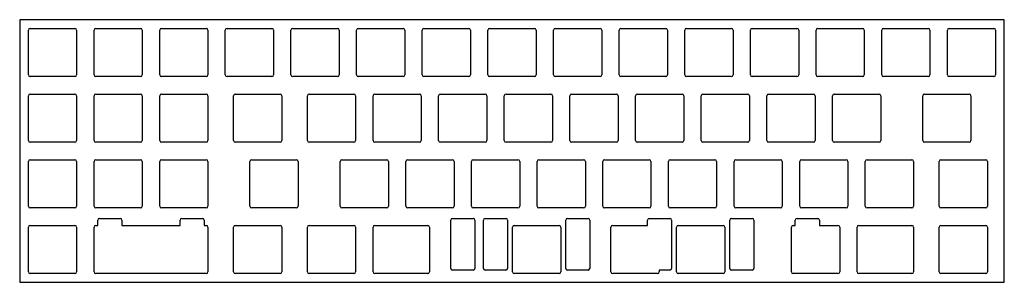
# Model space of a CAD drawing. Header units: millimetres. Extents: x -143 to 143, y -38 to 38.
import ezdxf

# ---------------------------------------------------------------- set-up
doc = ezdxf.new("R2010")
doc.units = ezdxf.units.MM
doc.layers.add('CUTOUTS', color=1, linetype='CONTINUOUS')
doc.layers.add('PERIMETER', color=5, linetype='CONTINUOUS')

msp = doc.modelspace()

# ---------------------------------------------------------------- linework, layer by layer
at = {"layer": 'CUTOUTS'}
for p, q in [((-140.349, 22.076), (-140.349, 35.074)), ((-139.849, 35.574), (-126.851, 35.574)), ((-126.351, 35.074), (-126.351, 22.076)), ((-121.299, 22.076), (-121.299, 35.074)), ((-120.799, 35.574), (-107.801, 35.574)), ((-107.301, 35.074), (-107.301, 22.076)), ((-102.249, 22.076), (-102.249, 35.074)), ((-101.749, 35.574), (-88.751, 35.574)), ((-88.251, 35.074), (-88.251, 22.076)), ((-83.199, 22.076), (-83.199, 35.074)), ((-82.699, 35.574), (-69.701, 35.574)), ((-69.201, 35.074), (-69.201, 22.076)), ((-64.149, 22.076), (-64.149, 35.074)), ((-63.649, 35.574), (-50.651, 35.574)), ((-50.151, 35.074), (-50.151, 22.076)), ((-45.099, 22.076), (-45.099, 35.074)), ((-44.599, 35.574), (-31.601, 35.574)), ((-31.101, 35.074), (-31.101, 22.076)), ((-26.049, 22.076), (-26.049, 35.074)), ((-25.549, 35.574), (-12.551, 35.574)), ((-12.051, 35.074), (-12.051, 22.076)), ((-6.999, 22.076), (-6.999, 35.074)), ((-6.499, 35.574), (6.499, 35.574)), ((6.999, 35.074), (6.999, 22.076)), ((12.051, 22.076), (12.051, 35.074)), ((12.551, 35.574), (25.549, 35.574)), ((26.049, 35.074), (26.049, 22.076)), ((31.101, 22.076), (31.101, 35.074)), ((31.601, 35.574), (44.599, 35.574)), ((45.099, 35.074), (45.099, 22.076)), ((50.151, 22.076), (50.151, 35.074)), ((50.651, 35.574), (63.649, 35.574)), ((64.149, 35.074), (64.149, 22.076)), ((69.201, 22.076), (69.201, 35.074)), ((69.701, 35.574), (82.699, 35.574)), ((83.199, 35.074), (83.199, 22.076)), ((88.251, 22.076), (88.251, 35.074)), ((88.751, 35.574), (101.749, 35.574)), ((102.249, 35.074), (102.249, 22.076)), ((107.301, 22.076), (107.301, 35.074)), ((107.801, 35.574), (120.799, 35.574)), ((121.299, 35.074), (121.299, 22.076)), ((126.351, 22.076), (126.351, 35.074)), ((126.851, 35.574), (139.849, 35.574)), ((140.349, 35.074), (140.349, 22.076)), ((-126.851, 21.576), (-139.849, 21.576)), ((-107.801, 21.576), (-120.799, 21.576)), ((-88.751, 21.576), (-101.749, 21.576)), ((-69.701, 21.576), (-82.699, 21.576)), ((-50.651, 21.576), (-63.649, 21.576)), ((-31.601, 21.576), (-44.599, 21.576)), ((-12.551, 21.576), (-25.549, 21.576)), ((6.499, 21.576), (-6.499, 21.576)), ((25.549, 21.576), (12.551, 21.576)), ((44.599, 21.576), (31.601, 21.576)), ((63.649, 21.576), (50.651, 21.576)), ((82.699, 21.576), (69.701, 21.576)), ((101.749, 21.576), (88.751, 21.576)), ((120.799, 21.576), (107.801, 21.576)), ((139.849, 21.576), (126.851, 21.576)), ((-140.349, 3.026), (-140.349, 16.024)), ((-139.849, 16.524), (-126.851, 16.524)), ((-126.351, 16.024), (-126.351, 3.026)), ((-121.299, 3.026), (-121.299, 16.024)), ((-120.799, 16.524), (-107.801, 16.524)), ((-107.301, 16.024), (-107.301, 3.026)), ((-102.249, 3.026), (-102.249, 16.024)), ((-101.749, 16.524), (-88.751, 16.524)), ((-88.251, 16.024), (-88.251, 3.026)), ((-80.81775, 3.026), (-80.81775, 16.024)), ((-80.31775, 16.524), (-67.31975, 16.524)), ((-66.81975, 16.024), (-66.81975, 3.026)), ((-59.3865, 3.026), (-59.3865, 16.024)), ((-58.8865, 16.524), (-45.8885, 16.524)), ((-45.3885, 16.024), (-45.3885, 3.026)), ((-40.3365, 3.026), (-40.3365, 16.024)), ((-39.8365, 16.524), (-26.8385, 16.524)), ((-26.3385, 16.024), (-26.3385, 3.026)), ((-21.2865, 3.026), (-21.2865, 16.024)), ((-20.7865, 16.524), (-7.7885, 16.524)), ((-7.2885, 16.024), (-7.2885, 3.026)), ((-2.2365, 3.026), (-2.2365, 16.024)), ((-1.7365, 16.524), (11.2615, 16.524)), ((11.7615, 16.024), (11.7615, 3.026)), ((16.8135, 3.026), (16.8135, 16.024)), ((17.3135, 16.524), (30.3115, 16.524)), ((30.8115, 16.024), (30.8115, 3.026)), ((35.8635, 3.026), (35.8635, 16.024)), ((36.3635, 16.524), (49.3615, 16.524)), ((49.8615, 16.024), (49.8615, 3.026)), ((54.9135, 3.026), (54.9135, 16.024)), ((55.4135, 16.524), (68.4115, 16.524)), ((68.9115, 16.024), (68.9115, 3.026)), ((73.9635, 3.026), (73.9635, 16.024)), ((74.4635, 16.524), (87.4615, 16.524)), ((87.9615, 16.024), (87.9615, 3.026)), ((93.0135, 3.026), (93.0135, 16.024)), ((93.5135, 16.524), (106.5115, 16.524)), ((107.0115, 16.024), (107.0115, 3.026)), ((119.20725, 3.026), (119.20725, 16.024)), ((119.70725, 16.524), (132.70525, 16.524)), ((133.20525, 16.024), (133.20525, 3.026)), ((-126.851, 2.526), (-139.849, 2.526)), ((-107.801, 2.526), (-120.799, 2.526)), ((-88.751, 2.526), (-101.749, 2.526)), ((-67.31975, 2.526), (-80.31775, 2.526)), ((-45.8885, 2.526), (-58.8865, 2.526)), ((-26.8385, 2.526), (-39.8365, 2.526)), ((-7.7885, 2.526), (-20.7865, 2.526)), ((11.2615, 2.526), (-1.7365, 2.526)), ((30.3115, 2.526), (17.3135, 2.526)), ((49.3615, 2.526), (36.3635, 2.526)), ((68.4115, 2.526), (55.4135, 2.526)), ((87.4615, 2.526), (74.4635, 2.526)), ((106.5115, 2.526), (93.5135, 2.526)), ((132.70525, 2.526), (119.70725, 2.526)), ((-139.849, -2.526), (-126.851, -2.526)), ((-120.799, -2.526), (-107.801, -2.526)), ((-101.749, -2.526), (-88.751, -2.526)), ((-75.55525, -2.526), (-62.55725, -2.526)), ((-49.3615, -2.526), (-36.3635, -2.526)), ((-30.3115, -2.526), (-17.3135, -2.526)), ((-11.2615, -2.526), (1.7365, -2.526)), ((7.7885, -2.526), (20.7865, -2.526)), ((26.8385, -2.526), (39.8365, -2.526)), ((45.8885, -2.526), (58.8865, -2.526)), ((64.9385, -2.526), (77.9365, -2.526)), ((83.9885, -2.526), (96.9865, -2.526)), ((103.0385, -2.526), (116.0365, -2.526)), ((124.46975, -2.526), (137.46775, -2.526)), ((-140.349, -16.024), (-140.349, -3.026)), ((-126.351, -3.026), (-126.351, -16.024)), ((-121.299, -16.024), (-121.299, -3.026)), ((-107.301, -3.026), (-107.301, -16.024)), ((-102.249, -16.024), (-102.249, -3.026)), ((-88.251, -3.026), (-88.251, -16.024)), ((-76.05525, -16.024), (-76.05525, -3.026)), ((-62.05725, -3.026), (-62.05725, -16.024)), ((-49.8615, -16.024), (-49.8615, -3.026)), ((-35.8635, -3.026), (-35.8635, -16.024)), ((-30.8115, -16.024), (-30.8115, -3.026)), ((-16.8135, -3.026), (-16.8135, -16.024)), ((-11.7615, -16.024), (-11.7615, -3.026)), ((2.2365, -3.026), (2.2365, -16.024)), ((7.2885, -16.024), (7.2885, -3.026)), ((21.2865, -3.026), (21.2865, -16.024)), ((26.3385, -16.024), (26.3385, -3.026)), ((40.3365, -3.026), (40.3365, -16.024)), ((45.3885, -16.024), (45.3885, -3.026)), ((59.3865, -3.026), (59.3865, -16.024)), ((64.4385, -16.024), (64.4385, -3.026)), ((78.4365, -3.026), (78.4365, -16.024)), ((83.4885, -16.024), (83.4885, -3.026)), ((97.4865, -3.026), (97.4865, -16.024)), ((102.5385, -16.024), (102.5385, -3.026)), ((116.5365, -3.026), (116.5365, -16.024)), ((123.96975, -16.024), (123.96975, -3.026)), ((137.96775, -3.026), (137.96775, -16.024)), ((-126.851, -16.524), (-139.849, -16.524)), ((-107.801, -16.524), (-120.799, -16.524)), ((-88.751, -16.524), (-101.749, -16.524)), ((-62.55725, -16.524), (-75.55525, -16.524)), ((-36.3635, -16.524), (-49.3615, -16.524)), ((-17.3135, -16.524), (-30.3115, -16.524)), ((1.7365, -16.524), (-11.2615, -16.524)), ((20.7865, -16.524), (7.7885, -16.524)), ((39.8365, -16.524), (26.8385, -16.524)), ((58.8865, -16.524), (45.8885, -16.524)), ((77.9365, -16.524), (64.9385, -16.524)), ((96.9865, -16.524), (83.9885, -16.524)), ((116.0365, -16.524), (103.0385, -16.524)), ((137.46775, -16.524), (124.46975, -16.524)), ((-119.712, -19.576), (-113.714, -19.576)), ((-95.836, -19.576), (-89.838, -19.576)), ((-17.28025, -19.576), (-11.28225, -19.576)), ((-7.79325, -19.576), (-1.79525, -19.576)), ((16.08275, -19.576), (22.08075, -19.576)), ((39.83175, -19.576), (45.82975, -19.576)), ((63.70775, -19.576), (69.70575, -19.576)), ((82.71975, -19.576), (88.71775, -19.576)), ((-140.349, -35.074), (-140.349, -22.076)), ((-139.849, -21.576), (-126.851, -21.576)), ((-126.351, -22.076), (-126.351, -35.074)), ((-121.299, -35.074), (-121.299, -22.076)), ((-120.799, -21.576), (-120.212, -21.576)), ((-120.212, -21.576), (-120.212, -20.076)), ((-113.214, -20.076), (-113.214, -21.576)), ((-113.214, -21.576), (-96.336, -21.576)), ((-96.336, -21.576), (-96.336, -20.076)), ((-89.338, -20.076), (-89.338, -21.576)), ((-89.338, -21.576), (-88.751, -21.576)), ((-88.251, -22.076), (-88.251, -35.074)), ((-80.81775, -35.074), (-80.81775, -22.076)), ((-80.31775, -21.576), (-67.31975, -21.576)), ((-66.81975, -22.076), (-66.81975, -35.074)), ((-59.3865, -35.074), (-59.3865, -22.076)), ((-58.8865, -21.576), (-45.8885, -21.576)), ((-45.3885, -22.076), (-45.3885, -35.074)), ((-40.3365, -35.074), (-40.3365, -22.076)), ((-39.8365, -21.576), (-24.45725, -21.576)), ((-23.95725, -22.076), (-23.95725, -35.074)), ((-17.78025, -34.074), (-17.78025, -20.076)), ((-10.78225, -20.076), (-10.78225, -34.074)), ((-8.29325, -34.074), (-8.29325, -20.076)), ((-1.29525, -20.076), (-1.29525, -34.074)), ((0.14475, -35.074), (0.14475, -22.076)), ((0.64475, -21.576), (13.64275, -21.576)), ((14.14275, -22.076), (14.14275, -35.074)), ((15.58275, -34.074), (15.58275, -20.076)), ((22.58075, -20.076), (22.58075, -34.074)), ((28.71975, -35.074), (28.71975, -22.076)), ((29.21975, -21.576), (39.33175, -21.576)), ((39.33175, -21.576), (39.33175, -20.076)), ((46.32975, -20.076), (46.32975, -34.074)), ((47.76975, -35.074), (47.76975, -22.076)), ((48.26975, -21.576), (61.26775, -21.576)), ((61.76775, -22.076), (61.76775, -35.074)), ((63.20775, -34.074), (63.20775, -20.076)), ((70.20575, -20.076), (70.20575, -34.074)), ((81.10725, -35.074), (81.10725, -22.076)), ((81.60725, -21.576), (82.21975, -21.576)), ((82.21975, -21.576), (82.21975, -20.076)), ((89.21775, -20.076), (89.21775, -21.576)), ((89.21775, -21.576), (94.60525, -21.576)), ((95.10525, -22.076), (95.10525, -35.074)), ((100.15725, -35.074), (100.15725, -22.076)), ((100.65725, -21.576), (116.0365, -21.576)), ((116.5365, -22.076), (116.5365, -35.074)), ((123.96975, -35.074), (123.96975, -22.076)), ((124.46975, -21.576), (137.46775, -21.576)), ((137.96775, -22.076), (137.96775, -35.074)), ((-126.851, -35.574), (-139.849, -35.574)), ((-88.751, -35.574), (-120.799, -35.574)), ((-67.31975, -35.574), (-80.31775, -35.574)), ((-45.8885, -35.574), (-58.8865, -35.574)), ((-24.45725, -35.574), (-39.8365, -35.574)), ((-11.28225, -34.574), (-17.28025, -34.574)), ((-1.79525, -34.574), (-7.79325, -34.574)), ((13.64275, -35.574), (0.64475, -35.574)), ((22.08075, -34.574), (16.08275, -34.574)), ((42.21775, -35.574), (29.21975, -35.574)), ((42.71775, -34.574), (42.71775, -35.074)), ((45.82975, -34.574), (42.71775, -34.574)), ((61.26775, -35.574), (48.26975, -35.574)), ((69.70575, -34.574), (63.70775, -34.574)), ((94.60525, -35.574), (81.60725, -35.574)), ((116.0365, -35.574), (100.65725, -35.574)), ((137.46775, -35.574), (124.46975, -35.574))]:
    msp.add_line(p, q, dxfattribs=at)
for centre, start, end in [((-139.849, 35.074), 90, 180), ((-126.851, 35.074), 0, 90), ((-120.799, 35.074), 90, 180), ((-107.801, 35.074), 0, 90), ((-101.749, 35.074), 90, 180), ((-88.751, 35.074), 0, 90), ((-82.699, 35.074), 90, 180), ((-69.701, 35.074), 0, 90), ((-63.649, 35.074), 90, 180), ((-50.651, 35.074), 0, 90), ((-44.599, 35.074), 90, 180), ((-31.601, 35.074), 0, 90), ((-25.549, 35.074), 90, 180), ((-12.551, 35.074), 0, 90), ((-6.499, 35.074), 90, 180), ((6.499, 35.074), 0, 90), ((12.551, 35.074), 90, 180), ((25.549, 35.074), 0, 90), ((31.601, 35.074), 90, 180), ((44.599, 35.074), 0, 90), ((50.651, 35.074), 90, 180), ((63.649, 35.074), 0, 90), ((69.701, 35.074), 90, 180), ((82.699, 35.074), 0, 90), ((88.751, 35.074), 90, 180), ((101.749, 35.074), 0, 90), ((107.801, 35.074), 90, 180), ((120.799, 35.074), 0, 90), ((126.851, 35.074), 90, 180), ((139.849, 35.074), 0, 90), ((-139.849, 22.076), 180, 270), ((-126.851, 22.076), 270, 360), ((-120.799, 22.076), 180, 270), ((-107.801, 22.076), 270, 360), ((-101.749, 22.076), 180, 270), ((-88.751, 22.076), -90, 0), ((-82.699, 22.076), 180, 270), ((-69.701, 22.076), -90, 0), ((-63.649, 22.076), 180, 270), ((-50.651, 22.076), 270, 360), ((-44.599, 22.076), 180, 270), ((-31.601, 22.076), -90, 0), ((-25.549, 22.076), 180, 270), ((-12.551, 22.076), -90, 0), ((-6.499, 22.076), 180, 270), ((6.499, 22.076), -90, 0), ((12.551, 22.076), 180, 270), ((25.549, 22.076), 270, 360), ((31.601, 22.076), 180, 270), ((44.599, 22.076), 270, 360), ((50.651, 22.076), 180, 270), ((63.649, 22.076), 270, 360), ((69.701, 22.076), 180, 270), ((82.699, 22.076), 270, 360), ((88.751, 22.076), 180, 270), ((101.749, 22.076), 270, 360), ((107.801, 22.076), 180, 270), ((120.799, 22.076), 270, 360), ((126.851, 22.076), 180, 270), ((139.849, 22.076), 270, 360), ((-139.849, 16.024), 90, 180), ((-126.851, 16.024), 0, 90), ((-120.799, 16.024), 90, 180), ((-107.801, 16.024), 0, 90), ((-101.749, 16.024), 90, 180), ((-88.751, 16.024), 0, 90), ((-80.31775, 16.024), 90, 180), ((-67.31975, 16.024), 0, 90), ((-58.8865, 16.024), 90, 180), ((-45.8885, 16.024), 0, 90), ((-39.8365, 16.024), 90, 180), ((-26.8385, 16.024), 0, 90), ((-20.7865, 16.024), 90, 180), ((-7.7885, 16.024), 0, 90), ((-1.7365, 16.024), 90, 180), ((11.2615, 16.024), 0, 90), ((17.3135, 16.024), 90, 180), ((30.3115, 16.024), 0, 90), ((36.3635, 16.024), 90, 180), ((49.3615, 16.024), 0, 90), ((55.4135, 16.024), 90, 180), ((68.4115, 16.024), 0, 90), ((74.4635, 16.024), 90, 180), ((87.4615, 16.024), 0, 90), ((93.5135, 16.024), 90, 180), ((106.5115, 16.024), 0, 90), ((119.70725, 16.024), 90, 180), ((132.70525, 16.024), 0, 90), ((-139.849, 3.026), 180, 270), ((-126.851, 3.026), -90, 0), ((-120.799, 3.026), 180, 270), ((-107.801, 3.026), -90, 0), ((-101.749, 3.026), 180, 270), ((-88.751, 3.026), -90, 0), ((-80.31775, 3.026), 180, 270), ((-67.31975, 3.026), -90, 0), ((-58.8865, 3.026), 180, 270), ((-45.8885, 3.026), -90, 0), ((-39.8365, 3.026), 180, 270), ((-26.8385, 3.026), -90, 0), ((-20.7865, 3.026), 180, 270), ((-7.7885, 3.026), -90, 0), ((-1.7365, 3.026), 180, 270), ((11.2615, 3.026), -90, 0), ((17.3135, 3.026), 180, 270), ((30.3115, 3.026), 270, 360), ((36.3635, 3.026), 180, 270), ((49.3615, 3.026), 270, 360), ((55.4135, 3.026), 180, 270), ((68.4115, 3.026), 270, 360), ((74.4635, 3.026), 180, 270), ((87.4615, 3.026), 270, 360), ((93.5135, 3.026), 180, 270), ((106.5115, 3.026), 270, 360), ((119.70725, 3.026), 180, 270), ((132.70525, 3.026), 270, 360), ((-139.849, -3.026), 90, 180), ((-126.851, -3.026), 0, 90), ((-120.799, -3.026), 90, 180), ((-107.801, -3.026), 0, 90), ((-101.749, -3.026), 90, 180), ((-88.751, -3.026), 0, 90), ((-75.55525, -3.026), 90, 180), ((-62.55725, -3.026), 0, 90), ((-49.3615, -3.026), 90, 180), ((-36.3635, -3.026), 0, 90), ((-30.3115, -3.026), 90, 180), ((-17.3135, -3.026), 0, 90), ((-11.2615, -3.026), 90, 180), ((1.7365, -3.026), 0, 90), ((7.7885, -3.026), 90, 180), ((20.7865, -3.026), 0, 90), ((26.8385, -3.026), 90, 180), ((39.8365, -3.026), 0, 90), ((45.8885, -3.026), 90, 180), ((58.8865, -3.026), 0, 90), ((64.9385, -3.026), 90, 180), ((77.9365, -3.026), 0, 90), ((83.9885, -3.026), 90, 180), ((96.9865, -3.026), 0, 90), ((103.0385, -3.026), 90, 180), ((116.0365, -3.026), 0, 90), ((124.46975, -3.026), 90, 180), ((137.46775, -3.026), 0, 90), ((-139.849, -16.024), 180, 270), ((-126.851, -16.024), -90, 0), ((-120.799, -16.024), 180, 270), ((-107.801, -16.024), -90, 0), ((-101.749, -16.024), 180, 270), ((-88.751, -16.024), -90, 0), ((-75.55525, -16.024), 180, 270), ((-62.55725, -16.024), -90, 0), ((-49.3615, -16.024), 180, 270), ((-36.3635, -16.024), -90, 0), ((-30.3115, -16.024), 180, 270), ((-17.3135, -16.024), -90, 0), ((-11.2615, -16.024), 180, 270), ((1.7365, -16.024), -90, 0), ((7.7885, -16.024), 180, 270), ((20.7865, -16.024), 270, 360), ((26.8385, -16.024), 180, 270), ((39.8365, -16.024), 270, 360), ((45.8885, -16.024), 180, 270), ((58.8865, -16.024), 270, 360), ((64.9385, -16.024), 180, 270), ((77.9365, -16.024), 270, 360), ((83.9885, -16.024), 180, 270), ((96.9865, -16.024), 270, 360), ((103.0385, -16.024), 180, 270), ((116.0365, -16.024), 270, 360), ((124.46975, -16.024), 180, 270), ((137.46775, -16.024), 270, 360), ((-119.712, -20.076), 90, 180), ((-113.714, -20.076), 0, 90), ((-95.836, -20.076), 90, 180), ((-89.838, -20.076), 0, 90), ((-17.28025, -20.076), 90, 180), ((-11.28225, -20.076), 0, 90), ((-7.79325, -20.076), 90, 180), ((-1.79525, -20.076), 0, 90), ((16.08275, -20.076), 90, 180), ((22.08075, -20.076), 0, 90), ((39.83175, -20.076), 90, 180), ((45.82975, -20.076), 0, 90), ((63.70775, -20.076), 90, 180), ((69.70575, -20.076), 0, 90), ((82.71975, -20.076), 90, 180), ((88.71775, -20.076), 0, 90), ((-139.849, -22.076), 90, 180), ((-126.851, -22.076), 0, 90), ((-120.799, -22.076), 90, 180), ((-88.751, -22.076), 0, 90), ((-80.31775, -22.076), 90, 180), ((-67.31975, -22.076), 0, 90), ((-58.8865, -22.076), 90, 180), ((-45.8885, -22.076), 0, 90), ((-39.8365, -22.076), 90, 180), ((-24.45725, -22.076), 0, 90), ((0.64475, -22.076), 90, 180), ((13.64275, -22.076), 0, 90), ((29.21975, -22.076), 90, 180), ((48.26975, -22.076), 90, 180), ((61.26775, -22.076), 0, 90), ((81.60725, -22.076), 90, 180), ((94.60525, -22.076), 0, 90), ((100.65725, -22.076), 90, 180), ((116.0365, -22.076), 0, 90), ((124.46975, -22.076), 90, 180), ((137.46775, -22.076), 0, 90), ((-17.28025, -34.074), 180, 270), ((-11.28225, -34.074), -90, 0), ((-7.79325, -34.074), 180, 270), ((-1.79525, -34.074), -90, 0), ((16.08275, -34.074), 180, 270), ((22.08075, -34.074), 270, 360), ((45.82975, -34.074), 270, 360), ((63.70775, -34.074), 180, 270), ((69.70575, -34.074), 270, 360), ((-139.849, -35.074), 180, 270), ((-126.851, -35.074), -90, 0), ((-120.799, -35.074), 180, 270), ((-88.751, -35.074), -90, 0), ((-80.31775, -35.074), 180, 270), ((-67.31975, -35.074), -90, 0), ((-58.8865, -35.074), 180, 270), ((-45.8885, -35.074), -90, 0), ((-39.8365, -35.074), 180, 270), ((-24.45725, -35.074), -90, 0), ((0.64475, -35.074), 180, 270), ((13.64275, -35.074), -90, 0), ((29.21975, -35.074), 180, 270), ((42.21775, -35.074), 270, 360), ((48.26975, -35.074), 180, 270), ((61.26775, -35.074), 270, 360), ((81.60725, -35.074), 180, 270), ((94.60525, -35.074), 270, 360), ((100.65725, -35.074), 180, 270), ((116.0365, -35.074), 270, 360), ((124.46975, -35.074), 180, 270), ((137.46775, -35.074), 270, 360)]:
    msp.add_arc(centre, 0.5, start, end, dxfattribs=at)
at = {"layer": 'PERIMETER'}
for p, q in [((-142.875, 38.1), (-142.875, -38.1)), ((142.875, 38.1), (-142.875, 38.1)), ((142.875, -38.1), (142.875, 38.1)), ((-142.875, -38.1), (142.875, -38.1))]:
    msp.add_line(p, q, dxfattribs=at)

doc.saveas('drawing.dxf')
